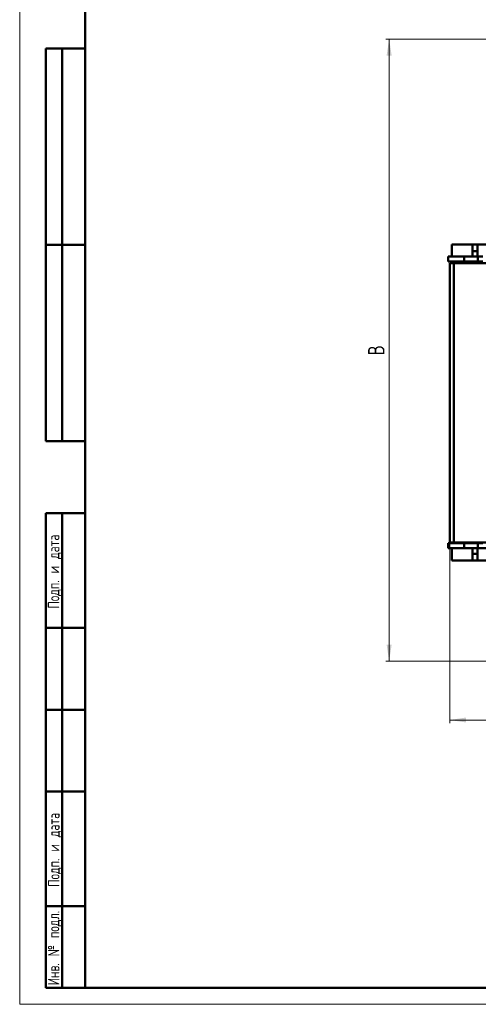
# Model space of a CAD drawing. Header units: millimetres. Extents: x 0 to 420, y -1701 to 1193.
# Tile 2 of 6: x 0 to 140, y 0 to 301. Entities that reach past the tile are written whole.
import ezdxf

# ---------------------------------------------------------------- set-up
doc = ezdxf.new("R2010")
doc.units = ezdxf.units.MM
doc.layers.add('ОСЕВЫЕ', color=7, linetype='Continuous')
doc.styles.add('SLDTEXTSTYLE0', font='TXT', dxfattribs={"width": 0.7, "bigfont": 'bigfont'})
doc.styles.add('SLDTEXTSTYLE1', font='TXT', dxfattribs={"width": 0.7})
doc.dimstyles.new('SLDDIMSTYLE0', dxfattribs={"dimtxt": 5, "dimasz": 5, "dimexe": 0, "dimexo": 0.0625, "dimgap": 1.25, "dimtad": 2, "dimdec": 1, "dimrnd": 1e-09, "dimzin": 12, "dimdsep": 46, "dimtxsty": 'SLDTEXTSTYLE1', "dimsah": 1, "dimcen": 0.09, "dimadec": 0, "dimazin": 3, "dimtfac": 1, "dimtdec": 3, "dimtofl": 0, "dimtmove": 0, "dimatfit": 3, "dimfxl": 0, "dimfrac": 2, "dimtolj": 1, "dimtzin": 12, "dimarcsym": 0})

# ---------------------------------------------------------------- blocks, each defined once
blk = doc.blocks.new('_D')
at = {"color": 7, "linetype": 'Continuous', "lineweight": 0}
for p, q in [((131.41, 141.09), (131.41, 85.85)), ((328.91, 141.09), (328.91, 85.85)), ((131.41, 86.85), (328.91, 86.85))]:
    blk.add_line(p, q, dxfattribs=at)
at = {"color": 7, "linetype": 'Continuous', "lineweight": 18}
for points in [[(131.41, 86.85), (136.41, 86.09), (136.41, 87.62)], [(328.91, 86.85), (323.91, 87.62), (323.91, 86.09)]]:
    blk.add_solid(points, dxfattribs=at)
at = {"color": 7, "linetype": 'Continuous', "lineweight": 18, "insert": (228.2, 93.3), "char_height": 5, "attachment_point": 1, "style": 'SLDTEXTSTYLE0'}
blk.add_mtext('Ш', dxfattribs=at)
blk = doc.blocks.new('_D_1')
at = {"color": 7, "linetype": 'Continuous', "lineweight": 0}
for p, q in [((189.15, 294.85), (111.89, 294.85)), ((112.89, 104.85), (112.89, 294.85)), ((148.15, 104.85), (111.89, 104.85))]:
    blk.add_line(p, q, dxfattribs=at)
at = {"color": 7, "linetype": 'Continuous', "lineweight": 18}
for points in [[(112.89, 294.85), (112.12, 289.85), (113.66, 289.85)], [(112.89, 104.85), (113.66, 109.85), (112.12, 109.85)]]:
    blk.add_solid(points, dxfattribs=at)
at = {"color": 7, "linetype": 'Continuous', "lineweight": 18, "insert": (106.45, 198.25), "char_height": 5, "attachment_point": 1, "rotation": 90, "style": 'SLDTEXTSTYLE0'}
blk.add_mtext('В', dxfattribs=at)

msp = doc.modelspace()

# ---------------------------------------------------------------- linework, layer by layer
at = {"color": 7, "linetype": 'Continuous', "lineweight": 50}
for p, q in [((20, 589), (20, 5)), ((8, 172), (8, 292)), ((20, 292), (8, 292)), ((8, 172), (8, 292)), ((13, 172), (13, 292)), ((13, 172), (13, 292)), ((8, 232), (20, 232)), ((132.05, 232.1), (132.05, 228.45)), ((138.41, 232.1), (132.05, 232.1)), ((138.41, 232.1), (139.91, 232.1)), ((138.41, 230.1), (138.41, 232.1)), ((139.91, 232.1), (139.91, 230.1)), ((146.81, 232.1), (139.91, 232.1)), ((138.41, 230.1), (138.41, 228.45)), ((139.91, 230.1), (138.41, 230.1)), ((139.91, 230.1), (139.91, 228.45)), ((130.89, 228.45), (130.89, 226.91)), ((135.85, 228.45), (130.89, 228.45)), ((130.89, 226.91), (135.85, 226.91)), ((131.41, 141.1), (131.41, 226.41)), ((132.7, 226.41), (131.41, 226.41)), ((132.7, 141.1), (132.7, 226.41)), ((146.16, 226.41), (132.7, 226.41)), ((135.85, 228.45), (135.85, 226.91)), ((140.02, 228.45), (135.85, 228.45)), ((135.85, 226.91), (140.02, 226.91)), ((140.02, 228.45), (140.02, 226.91)), ((141.51, 228.45), (140.02, 228.45)), ((140.02, 226.91), (141.51, 226.91)), ((8, 172), (20, 172)), ((8, 5), (8, 150)), ((8, 150), (20, 150)), ((13, 5), (13, 150)), ((130.89, 139.32), (130.89, 140.85)), ((135.85, 140.85), (130.89, 140.85)), ((135.85, 139.32), (130.89, 139.32)), ((131.41, 141.1), (132.7, 141.1)), ((132.05, 135.6), (132.05, 139.3)), ((138.41, 139.3), (132.05, 139.3)), ((132.7, 141.1), (146.16, 141.1)), ((135.85, 139.32), (135.85, 140.85)), ((140.02, 140.85), (135.85, 140.85)), ((140.02, 139.32), (135.85, 139.32)), ((139.91, 139.3), (138.41, 139.3)), ((138.41, 137.6), (138.41, 139.3)), ((139.91, 137.6), (139.91, 139.3)), ((146.81, 139.3), (139.91, 139.3)), ((140.02, 139.32), (140.02, 140.85)), ((141.51, 140.85), (140.02, 140.85)), ((141.51, 139.32), (140.02, 139.32)), ((132.05, 135.6), (138.41, 135.6)), ((138.41, 137.6), (139.91, 137.6)), ((138.41, 135.6), (138.41, 137.6)), ((139.91, 135.6), (138.41, 135.6)), ((139.91, 137.6), (139.91, 135.6)), ((139.91, 135.6), (146.81, 135.6)), ((20, 115), (8, 115)), ((20, 90), (8, 90)), ((20, 65), (8, 65)), ((8, 30), (20, 30)), ((8, 5), (20, 5)), ((20, 5), (415, 5))]:
    msp.add_line(p, q, dxfattribs=at)
at = {"color": 7, "linetype": 'Continuous', "lineweight": 25}
for p, q in [((20, 589), (20, 5)), ((20, 232), (8, 232))]:
    msp.add_line(p, q, dxfattribs=at)
at = {"layer": 'ОСЕВЫЕ', "lineweight": 18}
for p, q in [((0, 594), (0, 0)), ((0, 0), (420, 0))]:
    msp.add_line(p, q, dxfattribs=at)

# ---------------------------------------------------------------- texts
at = {"color": 7, "linetype": 'Continuous', "lineweight": 0, "char_height": 3.5, "attachment_point": 2, "rotation": 90, "style": 'SLDTEXTSTYLE0'}
for s, insert in [('Подп. и дата', (8.61, 132.18)), ('Подп. и дата', (8.67, 47.18)), ('Инв. № подл.', (8.61, 17.18))]:
    msp.add_mtext(s, dxfattribs=dict(at, insert=insert))

# ---------------------------------------------------------------- dimensions: what is measured, and where the dimension line sits
at = {"color": 7, "linetype": 'Continuous', "lineweight": 18}
for base, p1, p2, angle, text, picture, middle in [((112.89, 294.85), (148.16, 104.85), (189.16, 294.85), 90, 'В', '_D_1', (112.89, 199.85)), ((328.91, 86.85), (131.41, 141.1), (328.91, 141.1), 0, 'Ш', '_D', (230.16, 86.85))]:
    dim = msp.add_linear_dim(base=base, p1=p1, p2=p2, angle=angle, text=text, dimstyle='SLDDIMSTYLE0', dxfattribs=at)
    dim.commit()
    dim.dimension.update_dxf_attribs({"geometry": picture, "text_midpoint": middle, "dimtype": 160})

doc.saveas('drawing.dxf')
